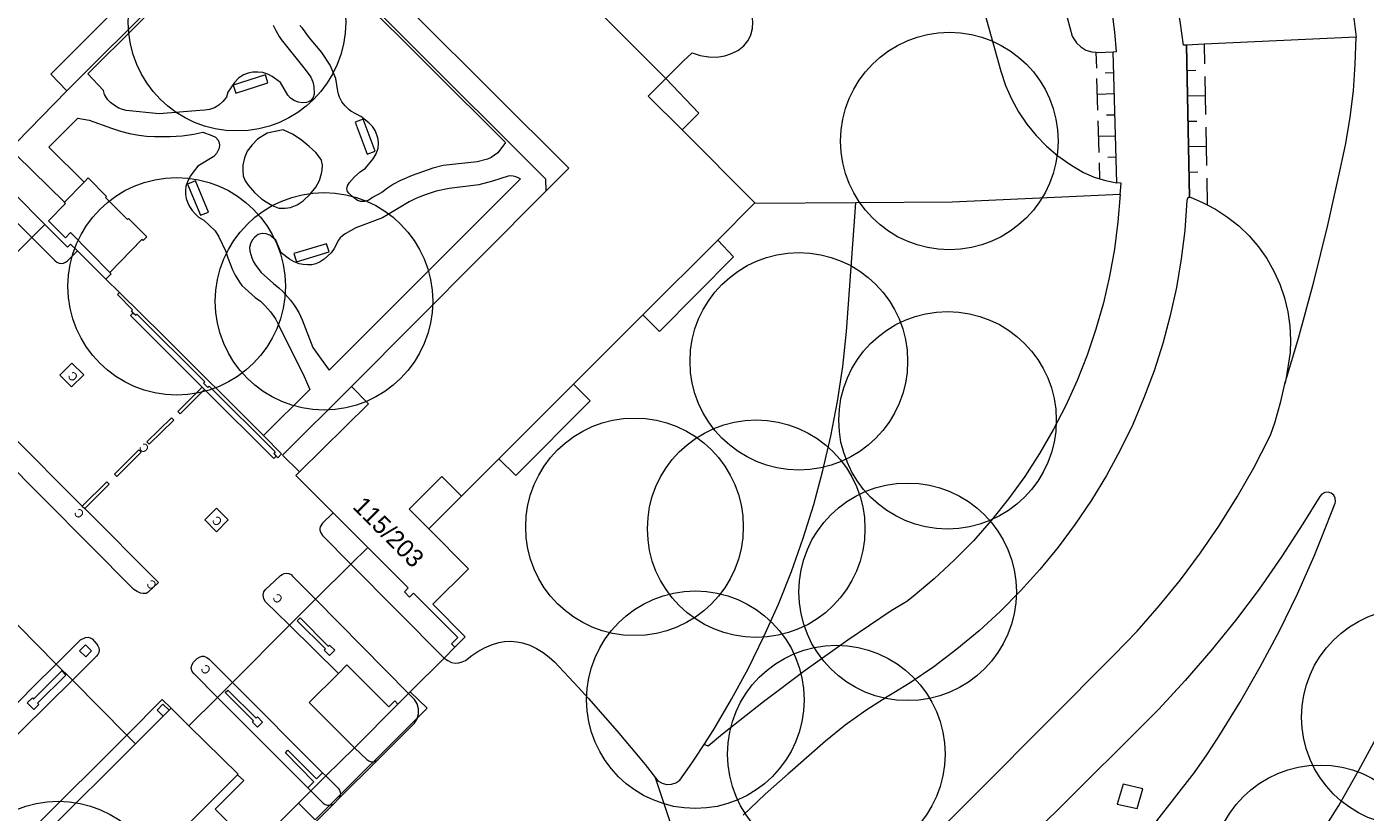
# Model space of a CAD drawing. Header units: metres. Extents: x 134994 to 136506, y 457393 to 459006.
# Tile 140 of 171: x 136259 to 136338, y 458305 to 458351. Entities that reach past the tile are written whole.
import ezdxf
from ezdxf.enums import TextEntityAlignment as Align

# ---------------------------------------------------------------- set-up
doc = ezdxf.new("R2010")
doc.units = ezdxf.units.M
for name, color, linetype, lineweight in [('B-WE-GR-BOOM-S', 250, 'Continuous', 13), ('B-WE-KG_BEBOUWING', 251, 'Continuous', 20), ('B-WE-KG_HUISNR', 251, 'Continuous', 5), ('B-WE-KG_ONDERGROND_REST', 251, 'Continuous', 5)]:
    doc.layers.add(name, color=color, linetype=linetype, lineweight=lineweight)
doc.styles.add('Styledgn000', font='dgn000.shx')

# ---------------------------------------------------------------- blocks, each defined once
blk = doc.blocks.new('SGR-BOOM_02')
blk.add_circle((0, 0), 6.4)

msp = doc.modelspace()

# ---------------------------------------------------------------- linework, layer by layer
at = {"layer": 'B-WE-KG_BEBOUWING', "flags": 128}
for points in [[(136296.811, 458347.681), (136295.781, 458346.641), (136297.769, 458344.649), (136298.761, 458345.631), (136296.811, 458347.681), (136279.351, 458365.141)], [(136273.441, 458358.041), (136289.741, 458341.781), (136289.751, 458341.043), (136291.101, 458342.401), (136273.071, 458360.391), (136260.621, 458347.931), (136261.571, 458346.951)], [(136258.611, 458343.908), (136261.571, 458346.951), (136272.691, 458358.041)], [(136272.584, 458302.413), (136275.202, 458305.04), (136276.191, 458304.061), (136282.771, 458310.631), (136281.777, 458311.605), (136283.78, 458313.587), (136284.401, 458314.231), (136285.001, 458314.839), (136283.101, 458316.751), (136285.211, 458318.841), (136282.869, 458321.189), (136284.791, 458323.101), (136286.996, 458325.306), (136291.386, 458329.696), (136295.466, 458333.776), (136299.866, 458338.176), (136302.01, 458340.32), (136302.051, 458340.361), (136297.769, 458344.649)], [(136261.429, 458340.406), (136258.611, 458343.171), (136258.611, 458343.908)], [(136257.204, 458336.038), (136259.506, 458338.324), (136260.283, 458339.094), (136258.451, 458340.931)], [(136284.401, 458314.231), (136284.201, 458314.431), (136284.571, 458314.801), (136281.961, 458317.401), (136281.741, 458317.171), (136281.441, 458317.471), (136281.651, 458317.711), (136279.275, 458320.095), (136277.242, 458322.132), (136275.049, 458324.333), (136275.251, 458324.531), (136279.321, 458328.531), (136278.321, 458329.551), (136289.751, 458341.043)], [(136299.866, 458338.176), (136300.801, 458337.191), (136296.451, 458332.801), (136295.466, 458333.776)], [(136291.386, 458329.696), (136292.371, 458328.721), (136287.981, 458324.331), (136286.996, 458325.306)], [(136282.869, 458321.189), (136281.711, 458322.351), (136283.631, 458324.261), (136284.791, 458323.101)], [(136275.131, 458315.781), (136275.291, 458315.941), (136276.951, 458314.281), (136277.021, 458314.351), (136277.331, 458314.051), (136277.031, 458313.741), (136276.721, 458314.051), (136276.791, 458314.121), (136275.131, 458315.781)], [(136262.324, 458314.019), (136262.681, 458313.665), (136263.031, 458314.017), (136262.674, 458314.371), (136262.324, 458314.019)], [(136259.241, 458310.941), (136259.541, 458311.241), (136259.611, 458311.171), (136261.281, 458312.831), (136261.512, 458312.582), (136259.851, 458310.931), (136259.921, 458310.861), (136259.621, 458310.561), (136259.241, 458310.941)], [(136270.891, 458311.551), (136271.051, 458311.702), (136272.711, 458310.051), (136272.781, 458310.121), (136273.081, 458309.821), (136272.781, 458309.521), (136272.491, 458309.821), (136272.561, 458309.891), (136270.891, 458311.551)], [(136267.589, 458310.519), (136267.225, 458310.873), (136266.876, 458310.514), (136267.235, 458310.165)], [(136281.046, 458310.876), (136281.677, 458311.506), (136281.777, 458311.605)], [(136265.111, 458300.211), (136271.611, 458306.721), (136271.643, 458306.753), (136268.746, 458309.603), (136267.701, 458310.631), (136267.589, 458310.519), (136267.235, 458310.165), (136265.615, 458308.547), (136260.341, 458303.281)], [(136275.202, 458305.04), (136275.93, 458305.77), (136275.751, 458305.951), (136276.111, 458306.311), (136274.431, 458308.011), (136274.582, 458308.171), (136276.261, 458306.481), (136276.621, 458306.841), (136276.814, 458306.652), (136278.491, 458308.311)]]:
    msp.add_lwpolyline(points, dxfattribs=at)
for points in [[(136262.588, 458341.584), (136262.831, 458341.831), (136263.911, 458340.741), (136263.841, 458340.671), (136265.131, 458339.381), (136265.201, 458339.451), (136266.281, 458338.361), (136266.061, 458338.141), (136265.991, 458338.211), (136264.101, 458336.271), (136261.781, 458338.611), (136261.491, 458338.311), (136260.494, 458339.304), (136261.497, 458340.331), (136261.429, 458340.406)], [(136262.324, 458314.019), (136262.674, 458314.371), (136263.031, 458314.017), (136262.681, 458313.665), (136262.324, 458314.019), (136262.681, 458313.665), (136263.031, 458314.017), (136262.674, 458314.371)], [(136281.046, 458310.876), (136280.861, 458311.061), (136280.511, 458310.711), (136278.043, 458313.181), (136277.551, 458312.681), (136275.831, 458310.961), (136278.491, 458308.311)], [(136267.235, 458310.165), (136266.876, 458310.514), (136267.225, 458310.873), (136267.589, 458310.519), (136267.225, 458310.873), (136266.876, 458310.514)]]:
    msp.add_lwpolyline(points, close=True, dxfattribs=at)
at = {"layer": 'B-WE-KG_BEBOUWING'}
for points in [[(136275.251, 458324.531), (136274.269, 458325.528), (136278.321, 458329.551)], [(136265.615, 458308.547), (136265.094, 458309.058), (136261.894, 458312.283), (136260.938, 458313.229), (136257.595, 458316.609), (136256.686, 458317.489), (136253.358, 458320.842), (136252.472, 458321.741), (136249.278, 458324.948), (136248.777, 458325.451)], [(136268.746, 458309.603), (136270.432, 458311.272), (136271.312, 458312.15), (136274.675, 458315.511), (136276.202, 458317.044), (136278.277, 458319.116), (136279.275, 458320.095)], [(136275.93, 458305.77), (136276.814, 458306.652)]]:
    msp.add_lwpolyline(points, dxfattribs=at)
at = {"layer": 'B-WE-KG_ONDERGROND_REST'}
for p, q in [((136327.46, 458349.65), (136327.63, 458340.687)), ((136327.63, 458340.687), (136327.46, 458349.639)), ((136328.49, 458349.67), (136328.511, 458348.549)), ((136297.831, 458348.701), (136296.811, 458347.681)), ((136298.371, 458349.191), (136297.831, 458348.701)), ((136322.166, 458348.29), (136322.14, 458349.22)), ((136323.14, 458349.251), (136323.34, 458349.26)), ((136323.357, 458341.545), (136323.14, 458349.251)), ((136323.357, 458341.545), (136323.14, 458349.251)), ((136323.175, 458348.008), (136322.675, 458347.994)), ((136327.489, 458348.155), (136328.003, 458348.165)), ((136322.236, 458345.81), (136322.184, 458347.67)), ((136328.525, 458347.801), (136328.568, 458345.559)), ((136323.21, 458346.768), (136322.21, 458346.74)), ((136327.517, 458346.66), (136328.547, 458346.68)), ((136323.245, 458345.528), (136322.745, 458345.514)), ((136322.306, 458343.33), (136322.254, 458345.19)), ((136327.545, 458345.165), (136328.06, 458345.175)), ((136328.582, 458344.811), (136328.625, 458342.569)), ((136323.28, 458344.288), (136322.28, 458344.26)), ((136259.506, 458338.324), (136253.989, 458343.827)), ((136327.574, 458343.67), (136328.603, 458343.69)), ((136322.35, 458341.78), (136322.324, 458342.71)), ((136323.315, 458343.048), (136322.815, 458343.034)), ((136327.602, 458342.175), (136328.117, 458342.185)), ((136328.639, 458341.821), (136328.669, 458340.239)), ((136307.99, 458340.37), (136302.01, 458340.32)), ((136262.196, 458337.538), (136263.86, 458335.88)), ((136263.86, 458335.88), (136264.672, 458335.092)), ((136269.679, 458329.389), (136269.539, 458329.529)), ((136262.481, 458322.521), (136262.621, 458322.381)), ((136283.78, 458313.587), (136278.277, 458319.116)), ((136276.202, 458317.044), (136281.677, 458311.506)), ((136274.628, 458315.557), (136274.675, 458315.511)), ((136274.675, 458315.511), (136277.551, 458312.681)), ((136261.894, 458312.283), (136256.591, 458307.051)), ((136265.094, 458309.058), (136259.645, 458303.625)), ((136279.833, 458307.565), (136277.6, 458305.344)), ((136298.2, 458300.6), (136296.2, 458306.53)), ((136277.254, 458304.99), (136273.33, 458301.063)), ((136277.6, 458305.344), (136277.254, 458304.99))]:
    msp.add_line(p, q, dxfattribs=at)
at = {"layer": 'B-WE-KG_ONDERGROND_REST', "flags": 128}
for points in [[(136306.56, 458378.59), (136306.22, 458378.25), (136306.47, 458377.96), (136307.963, 458376.162), (136309.394, 458374.314), (136310.76, 458372.417), (136312.061, 458370.475), (136313.295, 458368.49), (136314.46, 458366.463), (136315.555, 458364.398), (136316.578, 458362.297), (136317.53, 458360.162), (136318.407, 458357.995), (136319.21, 458355.8), (136320.73, 458350.17), (136320.774, 458350.078), (136320.971, 458349.78), (136321.229, 458349.534), (136321.535, 458349.352), (136321.875, 458349.242), (136322.14, 458349.218)], [(136323.34, 458349.26), (136323.242, 458350.412), (136323.042, 458351.937), (136322.762, 458353.449), (136322.405, 458354.945), (136321.97, 458356.42), (136321.13, 458358.91), (136320.748, 458359.887), (136320.018, 458361.579), (136319.215, 458363.238), (136318.342, 458364.861), (136317.398, 458366.444), (136316.387, 458367.985), (136315.31, 458369.48), (136315.27, 458369.46)], [(136274.121, 458357.131), (136287.391, 458343.911), (136286.931, 458343.311), (136286.738, 458343.161), (136286.531, 458343.031), (136286.332, 458342.936), (136285.714, 458342.767), (136283.711, 458342.551), (136283.111, 458342.401), (136281.892, 458341.974), (136281.165, 458341.658), (136280.791, 458341.461), (136280.437, 458341.229), (136280.101, 458340.971), (136279.551, 458340.671), (136279.338, 458340.523), (136279.092, 458340.441), (136278.875, 458340.435), (136278.67, 458340.505), (136278.409, 458340.705), (136278.167, 458340.927), (136278.087, 458341.031), (136278.047, 458341.196), (136278.085, 458341.362), (136278.21, 458341.566), (136278.487, 458341.902), (136278.821, 458342.181), (136279.151, 458342.411), (136279.598, 458342.945), (136279.775, 458343.247), (136279.881, 458343.581), (136279.908, 458343.846), (136279.884, 458344.111), (136279.816, 458344.367), (136279.711, 458344.611), (136279.546, 458344.862), (136279.335, 458345.076), (136278.861, 458345.441), (136278.272, 458345.748), (136278.157, 458345.844), (136277.951, 458346.061), (136277.76, 458346.308), (136277.611, 458346.581), (136277.551, 458346.751), (136277.512, 458346.927), (136277.391, 458347.671), (136277.071, 458348.471), (136276.571, 458349.201), (136275.841, 458350.061), (136275.441, 458350.641), (136275.272, 458350.795)], [(136263.984, 458346.422), (136263.901, 458346.531), (136263.795, 458346.744), (136263.721, 458346.971), (136262.811, 458347.951), (136271.331, 458356.442)], [(136336.44, 458356.458), (136336.92, 458353.759), (136337.321, 458351.045), (136337.44, 458350.11)], [(136298.371, 458349.191), (136298.835, 458349.035), (136299.317, 458348.947), (136299.354, 458348.943), (136299.825, 458348.937), (136300.291, 458349.011), (136300.682, 458349.139), (136301.049, 458349.323), (136301.107, 458349.359), (136301.402, 458349.597), (136301.641, 458349.891), (136301.66, 458349.92), (136301.823, 458350.255), (136301.911, 458350.617), (136301.932, 458351.005), (136301.889, 458351.403), (136301.778, 458351.762), (136301.595, 458352.089), (136301.367, 458352.392), (136301.121, 458352.681)], [(136327.27, 458349.63), (136327.079, 458351.043), (136326.85, 458352.26)], [(136315.58, 458351.48), (136316.53, 458348.1), (136316.801, 458347.273), (136317.147, 458346.475), (136317.565, 458345.712), (136318.051, 458344.991), (136318.602, 458344.317), (136319.211, 458343.696), (136319.876, 458343.134), (136320.589, 458342.636), (136320.81, 458342.5), (136321.398, 458342.151), (136322.023, 458341.874), (136322.35, 458341.772)], [(136273.714, 458350.806), (136273.861, 458350.501), (136274.066, 458350.144), (136274.184, 458349.975), (136275.601, 458348.211), (136275.926, 458347.747), (136276.046, 458347.488), (136276.111, 458347.211), (136276.127, 458346.778), (136276.124, 458346.746), (136276.063, 458346.55), (136275.931, 458346.391), (136275.878, 458346.352), (136275.667, 458346.259), (136275.437, 458346.244), (136275.183, 458346.292), (136274.941, 458346.381), (136274.738, 458346.514), (136274.581, 458346.7), (136274.141, 458347.441), (136273.657, 458347.796), (136273.39, 458347.935), (136273.101, 458348.021), (136272.812, 458348.058), (136272.52, 458348.052), (136272.233, 458347.999), (136271.961, 458347.891), (136271.672, 458347.697), (136271.437, 458347.444), (136271.041, 458346.881), (136270.971, 458346.581), (136270.759, 458346.324), (136270.511, 458346.101), (136270.252, 458345.957), (136269.971, 458345.861), (136269.683, 458345.807), (136269.391, 458345.801), (136267.001, 458345.591), (136265.071, 458345.791), (136264.848, 458345.849), (136264.635, 458345.935), (136264.431, 458346.041), (136264.139, 458346.257), (136263.984, 458346.422)], [(136327.46, 458349.639), (136327.27, 458349.63)], [(136328.49, 458349.688), (136327.46, 458349.639)], [(136337.44, 458350.11), (136328.49, 458349.688)], [(136333.241, 458329.723), (136334.037, 458332.412), (136334.939, 458335.722), (136335.763, 458339.052), (136336.51, 458342.4), (136336.63, 458342.95), (136336.821, 458343.847), (136337.088, 458345.397), (136337.275, 458346.958), (136337.382, 458348.527), (136337.44, 458350.11)], [(136322.14, 458349.218), (136322.23, 458349.21), (136323.14, 458349.251)], [(136273.251, 458347.901), (136271.361, 458347.291), (136271.515, 458346.815), (136273.405, 458347.425), (136273.251, 458347.901)], [(136262.588, 458341.584), (136260.511, 458343.631), (136262.216, 458345.336), (136262.891, 458345.231), (136264.191, 458344.749), (136264.72, 458344.583), (136265.257, 458344.445), (136265.801, 458344.341), (136266.261, 458344.283), (136266.724, 458344.258), (136267.651, 458344.261), (136268.348, 458344.306), (136269.041, 458344.401), (136269.581, 458344.521), (136270.105, 458344.326), (136270.31, 458344.22), (136270.467, 458344.051), (136270.521, 458343.951), (136270.561, 458343.77), (136270.533, 458343.587), (136270.462, 458343.419), (136270.371, 458343.261), (136270.215, 458343.083), (136269.281, 458342.511), (136269.06, 458342.242), (136268.856, 458341.96), (136268.688, 458341.654), (136268.581, 458341.321), (136268.55, 458341.088), (136268.558, 458340.854), (136268.601, 458340.624), (136268.671, 458340.401), (136268.789, 458340.151), (136268.944, 458339.922), (136269.124, 458339.713), (136269.321, 458339.521), (136269.631, 458339.341), (136270.301, 458338.711), (136270.521, 458338.367), (136270.931, 458337.491), (136271.049, 458337.119), (136271.313, 458336.42), (136271.471, 458336.101), (136271.723, 458335.692), (136271.871, 458335.502), (136272.661, 458334.791), (136272.957, 458334.581), (136273.221, 458334.331), (136273.552, 458333.947), (136273.841, 458333.531), (136274.073, 458333.104), (136274.271, 458332.661), (136275.481, 458330.281), (136275.871, 458329.381), (136273.146, 458326.676)], [(136279.711, 458343.411), (136279.001, 458345.291), (136278.533, 458345.114), (136279.243, 458343.234), (136279.711, 458343.411)], [(136271.917, 458342.27), (136271.952, 458341.953), (136272.064, 458341.655), (136272.247, 458341.394), (136272.614, 458340.964), (136273.028, 458340.602), (136273.301, 458340.414), (136273.656, 458340.198), (136274.046, 458340.054), (136274.1, 458340.04), (136274.416, 458340.042), (136274.729, 458340.087), (136275.118, 458340.248), (136275.47, 458340.48), (136275.505, 458340.509), (136275.889, 458340.878), (136276.222, 458341.294), (136276.428, 458341.672), (136276.56, 458342.082), (136276.596, 458342.284), (136276.615, 458342.576), (136276.555, 458342.863), (136276.535, 458342.916), (136276.213, 458343.321), (136275.834, 458343.674), (136275.364, 458344.069), (136274.847, 458344.4), (136274.291, 458344.661), (136273.355, 458344.465), (136272.79, 458344.118), (136272.466, 458343.78), (136272.189, 458343.402), (136272.023, 458343.001), (136271.933, 458342.577), (136271.917, 458342.27)], [(136268.671, 458341.471), (136269.441, 458339.631), (136269.902, 458339.824), (136269.132, 458341.664), (136268.671, 458341.471)], [(136276.041, 458331.861), (136276.531, 458331.161), (136277.008, 458330.528), (136288.271, 458341.781), (136287.986, 458341.901), (136287.835, 458341.938), (136287.681, 458341.951), (136287.544, 458341.939), (136286.621, 458341.641), (136285.811, 458341.431), (136284.06, 458341.203), (136283.311, 458341.041), (136282.718, 458340.86), (136282.141, 458340.631), (136281.722, 458340.422), (136280.141, 458339.481), (136278.584, 458338.887), (136277.955, 458338.54), (136277.8, 458338.43), (136277.661, 458338.301), (136277.547, 458338.16), (136277.291, 458337.681), (136277.121, 458337.421), (136276.71, 458337.047), (136276.478, 458336.891), (136276.221, 458336.781), (136275.977, 458336.724), (136275.726, 458336.708), (136275.476, 458336.728), (136275.231, 458336.781), (136274.939, 458336.891), (136274.67, 458337.047), (136274.181, 458337.431), (136273.861, 458338.161), (136273.507, 458338.453), (136273.301, 458338.546), (136273.075, 458338.563), (136273.061, 458338.561), (136272.829, 458338.491), (136272.633, 458338.35), (136272.481, 458338.164), (136272.371, 458337.951), (136272.322, 458337.743), (136272.336, 458337.529), (136272.451, 458337.121), (136272.554, 458336.886), (136272.691, 458336.67), (136273.011, 458336.271), (136273.731, 458335.621), (136274.054, 458335.367), (136274.264, 458335.165), (136274.731, 458334.641), (136274.994, 458334.288), (136275.221, 458333.911), (136275.426, 458333.483), (136276.041, 458331.861)], [(136322.35, 458341.772), (136322.677, 458341.671), (136323.357, 458341.545)], [(136323.54, 458340.85), (136323.414, 458339.243), (136323.209, 458337.645), (136322.925, 458336.059), (136322.562, 458334.489), (136322.122, 458332.939), (136321.606, 458331.412), (136321.014, 458329.913), (136320.349, 458328.446), (136319.612, 458327.013), (136318.804, 458325.618), (136317.929, 458324.265), (136316.987, 458322.958), (136315.982, 458321.698), (136314.915, 458320.49), (136313.79, 458319.337), (136312.609, 458318.241), (136311.375, 458317.204), (136311, 458316.91), (136310.08, 458316.36), (136307.527, 458314.642), (136305.02, 458312.858), (136302.56, 458311.01), (136300.149, 458309.098), (136299.3, 458308.4), (136299.068, 458308.506)], [(136323.54, 458340.85), (136313.67, 458340.4), (136307.99, 458340.37)], [(136323.6, 458341.52), (136323.357, 458341.545)], [(136323.54, 458340.85), (136323.6, 458341.52)], [(136299.068, 458308.506), (136299.631, 458309.379), (136300.688, 458311.165), (136301.675, 458312.99), (136302.591, 458314.852), (136303.435, 458316.748), (136304.205, 458318.675), (136304.9, 458320.63), (136305.52, 458322.611), (136306.062, 458324.614), (136306.527, 458326.636), (136306.914, 458328.675), (136307.222, 458330.727), (136307.45, 458332.79), (136307.99, 458340.37)], [(136327.63, 458340.687), (136327.601, 458340.687), (136327.508, 458340.614), (136327.48, 458340.5), (136327.46, 458340.21), (136327.347, 458338.742), (136327.143, 458337.06), (136326.86, 458335.388), (136326.498, 458333.732), (136326.058, 458332.095), (136325.542, 458330.481), (136324.95, 458328.892), (136324.284, 458327.333), (136323.545, 458325.808), (136322.735, 458324.319), (136321.855, 458322.87), (136320.908, 458321.464), (136319.896, 458320.104), (136318.821, 458318.794), (136317.685, 458317.535), (136316.491, 458316.332), (136315.242, 458315.186), (136313.94, 458314.101), (136312.588, 458313.078), (136311.19, 458312.12), (136310.23, 458311.54), (136309.841, 458311.31), (136308.585, 458310.507), (136307.374, 458309.637), (136306.211, 458308.704), (136305.1, 458307.71), (136304.27, 458306.99), (136304.009, 458306.772), (136302.663, 458305.587), (136301.371, 458304.344)], [(136327.63, 458340.687), (136327.718, 458340.685), (136328.4, 458340.38), (136328.669, 458340.239)], [(136328.669, 458340.239), (136329.149, 458339.988), (136329.858, 458339.527), (136330.521, 458339.002), (136331.13, 458338.416), (136331.682, 458337.775), (136332.17, 458337.085), (136332.592, 458336.352), (136332.942, 458335.582), (136333.217, 458334.783), (136333.417, 458333.961), (136333.537, 458333.124), (136333.578, 458332.28), (136333.55, 458331.56), (136333.293, 458329.957), (136333.241, 458329.723)], [(136260.283, 458339.094), (136261.611, 458337.761), (136261.791, 458337.941), (136262.196, 458337.538)], [(136259.506, 458338.324), (136260.881, 458336.951), (136260.988, 458336.867), (136261.111, 458336.811), (136261.242, 458336.799), (136261.371, 458336.821), (136261.486, 458336.866), (136261.591, 458336.931), (136262.196, 458337.538)], [(136275.081, 458336.901), (136277.001, 458337.481), (136276.856, 458337.96), (136274.936, 458337.38), (136275.081, 458336.901)], [(136263.86, 458335.88), (136264.171, 458336.191), (136264.101, 458336.271)], [(136265.476, 458333.896), (136265.371, 458334.001), (136265.44, 458334.07), (136264.543, 458334.963), (136264.672, 458335.092)], [(136273.146, 458326.676), (136267.235, 458332.562), (136264.672, 458335.092)], [(136269.539, 458329.529), (136265.321, 458333.741), (136265.476, 458333.896)], [(136265.476, 458333.896), (136265.621, 458333.751), (136265.687, 458333.823), (136269.698, 458329.828), (136269.621, 458329.751), (136269.871, 458329.501), (136269.945, 458329.582), (136273.826, 458325.715), (136273.741, 458325.621), (136273.889, 458325.467)], [(136261.161, 458330.231), (136261.851, 458329.531), (136262.561, 458330.241), (136261.871, 458330.941), (136261.161, 458330.231)], [(136269.539, 458329.529), (136268.101, 458328.091), (136268.241, 458327.951), (136269.679, 458329.389)], [(136269.679, 458329.389), (136273.741, 458325.331), (136273.889, 458325.467)], [(136298.2, 458300.6), (136298.73, 458290.35), (136298.779, 458290.163), (136298.899, 458290.006), (136299.072, 458289.909), (136299.268, 458289.887), (136299.458, 458289.943), (136299.61, 458290.07), (136323.179, 458313.749), (136324.542, 458315.175), (136325.846, 458316.655), (136327.089, 458318.187), (136328.269, 458319.768), (136329.384, 458321.396), (136330.432, 458323.067), (136331.411, 458324.779), (136332.32, 458326.53), (136332.42, 458326.76), (136332.645, 458327.422), (136333.008, 458328.68), (136333.241, 458329.723)], [(136266.281, 458326.301), (136266.421, 458326.161), (136267.871, 458327.581), (136267.731, 458327.721), (136266.281, 458326.301)], [(136262.621, 458322.381), (136266.966, 458318.026), (136266.361, 458317.461), (136266.231, 458317.391), (136266.065, 458317.375), (136265.901, 458317.401), (136265.7, 458317.492), (136265.521, 458317.621), (136257.641, 458325.541), (136257.552, 458325.653), (136257.491, 458325.781), (136257.474, 458325.906), (136257.491, 458326.031), (136257.54, 458326.147), (136257.611, 458326.251), (136258.176, 458326.836), (136262.481, 458322.521)], [(136273.146, 458326.676), (136274.204, 458325.594), (136273.981, 458325.371), (136273.889, 458325.467)], [(136264.371, 458324.401), (136264.511, 458324.261), (136265.941, 458325.691), (136265.801, 458325.831), (136264.371, 458324.401)], [(136262.481, 458322.521), (136263.931, 458323.951), (136264.071, 458323.811), (136262.621, 458322.381)], [(136325.577, 458303.825), (136327.92, 458306.86), (136328.65, 458307.9), (136329.312, 458308.912), (136330.583, 458310.966), (136331.786, 458313.061), (136332.919, 458315.195), (136333.981, 458317.366), (136334.97, 458319.57), (136335.4, 458320.65), (136336.19, 458322.69), (136336.214, 458322.784), (136336.205, 458322.981), (136336.119, 458323.159), (136335.969, 458323.288), (136335.782, 458323.348), (136335.585, 458323.329), (136335.412, 458323.235), (136335.29, 458323.08), (136334.303, 458321.477), (136333.046, 458319.539), (136331.723, 458317.646), (136330.335, 458315.801), (136328.884, 458314.004), (136327.371, 458312.258), (136325.8, 458310.567), (136324.17, 458308.93), (136314.91, 458299.73)], [(136269.691, 458321.711), (136270.381, 458321.011), (136271.061, 458321.711), (136270.371, 458322.411), (136269.691, 458321.711)], [(136277.242, 458322.132), (136276.621, 458321.511), (136276.481, 458321.311), (136276.458, 458321.212), (136276.461, 458321.111), (136276.518, 458320.942), (136276.611, 458320.791), (136278.277, 458319.116)], [(136274.628, 458315.557), (136273.261, 458316.901), (136273.154, 458317.075), (136273.121, 458317.276), (136273.168, 458317.474), (136273.269, 458317.623), (136273.78, 458318.115), (136274.151, 458318.441), (136274.246, 458318.506), (136274.351, 458318.551), (136274.49, 458318.576), (136274.631, 458318.561), (136274.762, 458318.491), (136274.871, 458318.391), (136276.202, 458317.044)], [(136260.938, 458313.229), (136262.371, 458314.651), (136262.671, 458314.798), (136262.821, 458314.821), (136262.949, 458314.783), (136263.061, 458314.711), (136263.331, 458314.411), (136263.403, 458314.302), (136263.451, 458314.181), (136263.468, 458314.046), (136263.451, 458313.911), (136263.402, 458313.795), (136263.321, 458313.691), (136261.894, 458312.283)], [(136283.78, 458313.587), (136283.984, 458313.436), (136284.211, 458313.331), (136284.424, 458313.292), (136284.641, 458313.301), (136284.838, 458313.353), (136285.021, 458313.441), (136285.391, 458313.741), (136285.763, 458313.979), (136286.15, 458314.192), (136286.556, 458314.368), (136286.981, 458314.491), (136287.332, 458314.549), (136287.687, 458314.569), (136288.042, 458314.547), (136288.391, 458314.481), (136288.815, 458314.34), (136289.214, 458314.14), (136289.59, 458313.902), (136289.951, 458313.641), (136290.261, 458313.361), (136291.65, 458311.88), (136292.263, 458311.213), (136293.957, 458309.293), (136295.59, 458307.32), (136296.2, 458306.53)], [(136270.432, 458311.272), (136269.061, 458312.651), (136268.94, 458312.8), (136268.89, 458312.985), (136268.918, 458313.175), (136269.021, 458313.337), (136269.071, 458313.381), (136269.241, 458313.561), (136269.421, 458313.661), (136269.529, 458313.69), (136269.641, 458313.691), (136269.808, 458313.621), (136269.951, 458313.511), (136271.312, 458312.15)], [(136255.698, 458307.935), (136259.606, 458311.913), (136260.938, 458313.229)], [(136271.312, 458312.15), (136276.621, 458306.841)], [(136265.094, 458309.058), (136267.181, 458311.141), (136267.701, 458310.631)], [(136270.432, 458311.272), (136275.751, 458305.951)], [(136279.833, 458307.565), (136282.011, 458309.731), (136282.031, 458309.756), (136282.181, 458310.013), (136282.258, 458310.301), (136282.256, 458310.599), (136282.175, 458310.886), (136282.021, 458311.141), (136281.677, 458311.506)], [(136296.2, 458306.53), (136296.354, 458306.37), (136296.593, 458306.224), (136296.863, 458306.152), (136297.142, 458306.158), (136297.408, 458306.243), (136297.64, 458306.4), (136298.21, 458307.2), (136298.506, 458307.635), (136299.068, 458308.506)], [(136307.67, 458273.21), (136308.24, 458273.77), (136324.52, 458290.05), (136326.218, 458291.727), (136327.859, 458293.459), (136329.44, 458295.246), (136330.961, 458297.085), (136332.42, 458298.973), (136333.814, 458300.91), (136335.143, 458302.892), (136336.405, 458304.917), (136337.598, 458306.984), (136338.72, 458309.089)], [(136278.491, 458308.311), (136279.221, 458307.611), (136279.338, 458307.531), (136279.471, 458307.481), (136279.593, 458307.48), (136279.833, 458307.565)], [(136271.611, 458306.721), (136271.991, 458306.391), (136270.301, 458304.691), (136272.399, 458302.599)], [(136276.814, 458306.652), (136277.541, 458305.931), (136277.607, 458305.821), (136277.651, 458305.701), (136277.664, 458305.596), (136277.651, 458305.491), (136277.6, 458305.344)], [(136324.89, 458305.9), (136323.72, 458306.16), (136323.38, 458304.99), (136324.55, 458304.73), (136324.89, 458305.9)], [(136275.93, 458305.77), (136276.651, 458305.051), (136276.77, 458304.978), (136276.901, 458304.931), (136277.022, 458304.921), (136277.141, 458304.941), (136277.254, 458304.99)]]:
    msp.add_lwpolyline(points, dxfattribs=at)

# ---------------------------------------------------------------- block references
at = {"layer": 'B-WE-GR-BOOM-S'}
for p in [(136271.583, 458350.992), (136313.502, 458344), (136268.033, 458335.452), (136276.703, 458334.572), (136304.643, 458331.042), (136313.392, 458327.57), (136294.973, 458321.302), (136302.133, 458321.192), (136311.042, 458317.48), (136298.553, 458311.132), (136340.619, 458310.112), (136306.842, 458307.94), (136335.312, 458300.891), (136261.063, 458298.762)]:
    msp.add_blockref('SGR-BOOM_02', p, dxfattribs=at)

# ---------------------------------------------------------------- texts
at = {"layer": 'B-WE-KG_BEBOUWING', "style": 'Styledgn000'}
for p in [(136261.929, 458330.147), (136266.114, 458325.943), (136262.294, 458322.09), (136270.412, 458321.645), (136266.56, 458317.902), (136273.976, 458317.087), (136269.748, 458312.912)]:
    msp.add_text('C', height=0.5, rotation=135.24175, dxfattribs=at).set_placement(p, align=Align.MIDDLE_CENTER)
at = {"layer": 'B-WE-KG_HUISNR', "linetype": 'Continuous', "style": 'Styledgn000'}
msp.add_text('115/203', height=1.054, rotation=314.845, dxfattribs=at).set_placement((136282.305, 458319.196), align=Align.MIDDLE_RIGHT)

doc.saveas('drawing.dxf')
